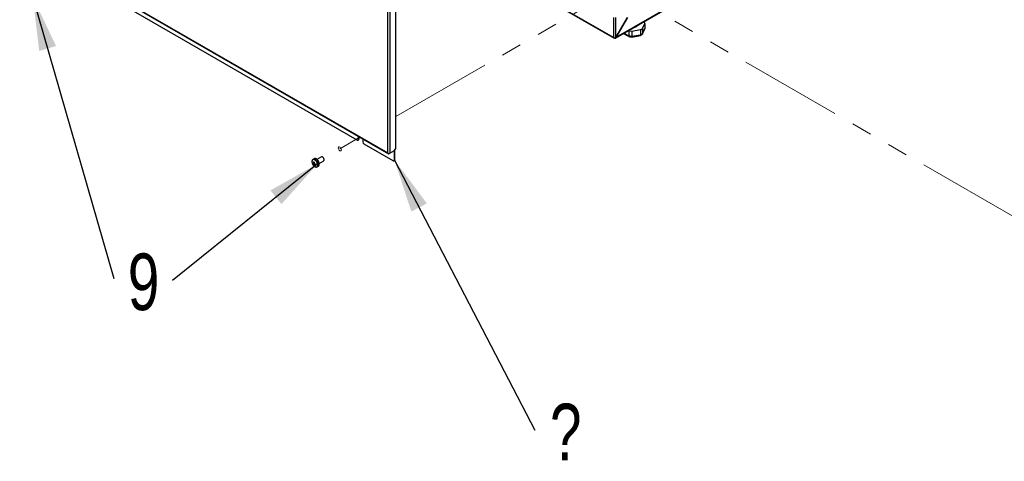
# Paper-space layout 'Sheet2' of a CAD drawing. Header units: millimetres. Extents: x 3 to 471, y 5 to 248.
# Tile 6 of 80: x 44 to 105, y 77 to 104. Entities that reach past the tile are written whole.
import ezdxf

# ---------------------------------------------------------------- set-up
doc = ezdxf.new("R2010")
doc.units = ezdxf.units.MM
doc.linetypes.add('PHANTOM', pattern=[12.7, 6.35, -1.27, 1.27, -1.27, 1.27, -1.27])
doc.layers.add('BOARDER', color=7, linetype='Continuous', lineweight=25)
doc.styles.add('SLDTEXTSTYLE1', font='TXT', dxfattribs={"width": 0.75})
doc.dimstyles.new('SLDDIMSTYLE0', dxfattribs={"dimtxt": 0.18, "dimasz": 3.302, "dimexe": 0, "dimexo": 0.0625, "dimgap": 0, "dimtad": 0, "dimtih": 1, "dimtoh": 1, "dimdec": 0, "dimrnd": 1e-09, "dimzin": 0, "dimdsep": 46, "dimtxsty": 'Standard', "dimsah": 1, "dimcen": 0.09, "dimadec": 0, "dimazin": 0, "dimtfac": 3.302, "dimtdec": 0, "dimtofl": 0, "dimtmove": 0, "dimatfit": 3, "dimfxl": 1, "dimfrac": 2, "dimtolj": 1, "dimtzin": 0, "dimarcsym": 0})

# ---------------------------------------------------------------- blocks, each defined once
blk = doc.blocks.new('SW_NOTE_0_6')
at = {"layer": 'BOARDER', "color": 0, "insert": (1.916, 1.626), "char_height": 3.5, "attachment_point": 2, "style": 'SLDTEXTSTYLE1'}
blk.add_mtext('?', dxfattribs=at)
blk = doc.blocks.new('SW_NOTE_0_12')
at = {"layer": 'BOARDER', "color": 0, "insert": (1.829, 1.537), "char_height": 3.5, "attachment_point": 2, "style": 'SLDTEXTSTYLE1'}
blk.add_mtext('9', dxfattribs=at)
blk = doc.blocks.new('SW_NOTE_0_13')
at = {"layer": 'BOARDER', "color": 0, "insert": (-1.796, 1.662), "char_height": 3.5, "attachment_point": 2, "style": 'SLDTEXTSTYLE1'}
blk.add_mtext('9', dxfattribs=at)

psp = doc.layouts.new('Sheet2')

# ---------------------------------------------------------------- linework, layer by layer
at = {"color": 7, "linetype": 'Continuous', "lineweight": 25}
for p, q in [((58.416, 115.975), (80.446, 103.258)), ((58.434, 115.935), (80.464, 103.217)), ((101.992, 115.624), (80.572, 103.258)), ((80.553, 103.217), (101.975, 115.583)), ((66.474, 96.14), (66.474, 109.708)), ((66.6, 109.7), (66.6, 96.108)), ((66.969, 96.412), (66.969, 109.457)), ((44.67, 108.697), (66.52, 96.083)), ((44.68, 108.722), (66.474, 96.14)), ((64.592, 96.927), (47.347, 106.882)), ((80.446, 103.258), (80.446, 104.51)), ((80.572, 103.258), (80.572, 104.51)), ((81.294, 104.51), (80.572, 103.258)), ((80.572, 103.258), (81.295, 104.51)), ((82.221, 103.825), (82.365, 104.134)), ((82.365, 104.134), (82.365, 103.818)), ((81.374, 103.691), (81.374, 103.378)), ((81.553, 103.666), (82.09, 103.749)), ((81.553, 103.666), (81.553, 103.35)), ((82.09, 103.749), (82.09, 103.433)), ((82.09, 103.433), (82.09, 103.431)), ((82.221, 103.825), (82.221, 103.509)), ((82.221, 103.507), (82.221, 103.509)), ((82.365, 103.818), (82.365, 103.817)), ((80.509, 103.243), (80.509, 103.221)), ((81.374, 103.378), (81.374, 103.376)), ((81.553, 103.348), (81.553, 103.35)), ((64.648, 96.921), (64.679, 96.939)), ((64.671, 96.972), (64.671, 97.151)), ((64.702, 96.99), (64.671, 96.972)), ((64.702, 97.133), (64.702, 96.99)), ((64.946, 96.992), (64.946, 96.813)), ((66.816, 95.643), (65.025, 96.677)), ((66.565, 96.088), (66.863, 96.26)), ((66.6, 96.108), (66.891, 96.276)), ((66.895, 95.688), (66.895, 96.242)), ((66.926, 95.707), (66.926, 96.26)), ((61.857, 95.725), (61.851, 95.721)), ((61.932, 95.768), (61.857, 95.725)), ((62.387, 95.887), (62.107, 95.725)), ((62.245, 95.484), (62.526, 95.646)), ((66.51, 96.092), (66.514, 96.095)), ((66.871, 95.638), (66.903, 95.656)), ((66.895, 95.688), (66.926, 95.707)), ((61.85, 95.47), (61.936, 95.493)), ((61.926, 95.364), (61.95, 95.396)), ((61.947, 95.406), (61.955, 95.411)), ((61.976, 95.43), (61.998, 95.458)), ((62.113, 95.264), (62.121, 95.268)), ((62.121, 95.268), (62.196, 95.311))]:
    psp.add_line(p, q, dxfattribs=at)
at = {"color": 7, "linetype": 'PHANTOM', "lineweight": 18}
for p, q in [((66.969, 98.371), (78.325, 104.927)), ((116.111, 85.86), (82.887, 105.039)), ((63.519, 96.379), (64.763, 97.098))]:
    psp.add_line(p, q, dxfattribs=at)
at = {"color": 8, "linetype": 'Continuous', "lineweight": 25}
psp.add_line((66.863, 96.26), (66.895, 96.242), dxfattribs=at)
at = {"color": 7, "linetype": 'PHANTOM', "lineweight": 18, "flags": 128}
psp.add_lwpolyline([(63.42, 96.436), (63.428, 96.475), (63.449, 96.5), (63.481, 96.506), (63.519, 96.493), (63.556, 96.463), (63.588, 96.42), (63.609, 96.37), (63.617, 96.323), (63.609, 96.284), (63.588, 96.259), (63.556, 96.253), (63.519, 96.266), (63.481, 96.296), (63.449, 96.339), (63.428, 96.388), (63.42, 96.436)], dxfattribs=at)
at = {"color": 8, "linetype": 'Continuous', "lineweight": 25, "flags": 128}
for points in [[(62.005, 95.267), (62.053, 95.257), (62.095, 95.266), (62.128, 95.293), (62.147, 95.335), (62.153, 95.39), (62.145, 95.453), (62.122, 95.519), (62.088, 95.582), (62.044, 95.638), (61.995, 95.681), (61.944, 95.709), (61.896, 95.719), (61.854, 95.71), (61.821, 95.683), (61.801, 95.641), (61.795, 95.586), (61.804, 95.523), (61.827, 95.457), (61.83, 95.449)], [(62.121, 95.268), (62.145, 95.288), (62.167, 95.328), (62.175, 95.381), (62.17, 95.443), (62.152, 95.508), (62.121, 95.572), (62.08, 95.631), (62.033, 95.68), (61.983, 95.715), (61.933, 95.734), (61.887, 95.736), (61.857, 95.725)]]:
    psp.add_lwpolyline(points, dxfattribs=at)
at = {"color": 7, "linetype": 'Continuous', "lineweight": 25, "flags": 128}
for points in [[(62.196, 95.311), (62.22, 95.331), (62.242, 95.372), (62.25, 95.424), (62.245, 95.486), (62.226, 95.551), (62.196, 95.616), (62.155, 95.675), (62.108, 95.723), (62.058, 95.759), (62.007, 95.778), (61.962, 95.779), (61.932, 95.768)], [(62.526, 95.646), (62.537, 95.655), (62.552, 95.686), (62.553, 95.73), (62.54, 95.779), (62.513, 95.826), (62.478, 95.864), (62.44, 95.888), (62.404, 95.893), (62.387, 95.887)]]:
    psp.add_lwpolyline(points, dxfattribs=at)
at = {"color": 7, "linetype": 'Continuous', "lineweight": 25}
for centre, radius, start, end in [((82.081, 104.065), 0.292, 13.64861, 36.14831), ((81.641, 104.827), 1.164, 256.74097, 265.67295), ((81.218, 107.291), 3.955, 274.85687, 282.72921), ((81.715, 104.194), 0.283, 279.79242, 320.2022), ((81.818, 104.372), 0.68, 293.59744, 306.39718), ((81.818, 104.054), 0.68, 293.6002, 306.39442), ((78.975, 105.204), 3.662, 332.42904, 337.77404), ((80.484, 103.251), 0.0388, 170.78596, 309.20329), ((81.641, 104.509), 1.164, 256.74289, 265.67103), ((64.623, 96.964), 0.0485, 230.79671, 9.21404), ((64.65, 96.983), 0.0533, 304.05635, 7.25583), ((65.117, 96.821), 0.171, 182.60548, 237.39452), ((66.875, 96.245), 0.0194, 350.78596, 129.20329), ((66.799, 96.42), 0.171, 302.60548, 357.39452), ((66.877, 96.264), 0.049, 355.81445, 39.15489), ((61.994, 95.719), 0.25, 232.84684, 243.62033), ((62.193, 95.543), 0.351, 183.6794, 191.92519), ((62.441, 95.531), 0.546, 175.1989, 182.37167), ((62.306, 96.598), 1.1, 248.13922, 250.35992), ((62.481, 95.516), 0.546, 175.1989, 182.37167), ((66.54, 96.118), 0.0391, 220.5328, 309.24817), ((66.537, 96.229), 0.136, 260.2289, 297.35717), ((66.847, 95.681), 0.0485, 230.79671, 9.21404), ((66.873, 95.7), 0.0533, 304.05635, 7.25583), ((62.156, 95.587), 0.354, 202.86133, 244.65847), ((62.001, 95.669), 0.25, 232.84684, 243.62033), ((61.903, 95.489), 0.0216, 111.9219, 161.23265), ((61.975, 95.488), 0.0957, 206.63446, 224.6968), ((62.262, 95.506), 0.365, 193.4387, 202.82831), ((62.04, 95.605), 0.266, 244.65777, 253.84137), ((61.867, 95.426), 0.0957, 26.63446, 44.6968), ((61.939, 95.426), 0.0216, 291.9219, 341.23265), ((62.302, 95.491), 0.365, 193.4387, 202.82831), ((62.102, 96.007), 0.558, 254.50086, 260.80045), ((62.108, 95.957), 0.558, 254.50086, 260.80045), ((62.89, 95.551), 0.883, 186.16461, 189.43998)]:
    psp.add_arc(centre, radius, start, end, dxfattribs=at)
at = {"color": 8, "linetype": 'Continuous', "lineweight": 25}
psp.add_arc((82.697, 106.116), 3.041, 238.23523, 244.21399, dxfattribs=at)
at = {"color": 7, "linetype": 'Continuous', "lineweight": 25}
for major_axis, ratio, start_param, end_param in [((-0.0652, 0.0983), 0.614359, 1.532728, 2.056327), ((-0.053, 0.106), 0.61436, 1.608771, 2.13237)]:
    psp.add_ellipse((66.537, 96.176), major_axis=major_axis, ratio=ratio, start_param=start_param, end_param=end_param, dxfattribs=at)
at = {"color": 7, "linetype": 'PHANTOM', "lineweight": 18}
psp.add_open_spline([(22.398, 98.873), (26.958, 126.079), (48.567, 134.177), (63.312, 138.822)], degree=3, dxfattribs=at)
at = {"color": 7, "linetype": 'Continuous', "lineweight": 25}
for points, knots in [([(81.066, 103.513), (81.073, 103.508), (81.139, 103.465), (81.25, 103.401), (81.353, 103.349), (81.397, 103.327)], [0, 0, 0, 0, 0.066763, 0.601093, 1, 1, 1, 1]), ([(82.09, 103.431), (82.09, 103.429), (82.09, 103.424), (82.09, 103.417), (82.089, 103.411), (82.088, 103.405), (82.087, 103.4), (82.086, 103.396), (82.084, 103.392), (82.082, 103.389), (82.079, 103.386), (82.076, 103.385), (82.074, 103.384), (82.073, 103.384)], [0, 0, 0, 0, 0.089792, 0.180217, 0.272632, 0.365728, 0.455518, 0.545923, 0.638249, 0.731231, 0.822137, 0.913657, 1, 1, 1, 1]), ([(82.076, 103.385), (82.089, 103.391), (82.134, 103.412), (82.173, 103.439), (82.2, 103.458)], [0, 0, 0, 0, 0.2928139, 1, 1, 1, 1]), ([(82.221, 103.507), (82.221, 103.505), (82.221, 103.499), (82.219, 103.492), (82.217, 103.485), (82.215, 103.478), (82.211, 103.472), (82.207, 103.466), (82.203, 103.461), (82.198, 103.456), (82.195, 103.454), (82.194, 103.453)], [0, 0, 0, 0, 0.112877, 0.2265506, 0.3427245, 0.4597563, 0.5726307, 0.6862781, 0.8023409, 0.9192285, 1, 1, 1, 1]), ([(82.211, 103.472), (82.223, 103.494), (82.256, 103.558), (82.306, 103.664), (82.344, 103.755), (82.361, 103.795)], [0, 0, 0, 0, 0.226559, 0.665267, 1, 1, 1, 1]), ([(82.365, 103.817), (82.365, 103.814), (82.365, 103.81), (82.363, 103.802), (82.362, 103.796), (82.36, 103.792), (82.36, 103.791)], [0, 0, 0, 0, 0.272466, 0.546855, 0.827279, 1, 1, 1, 1]), ([(81.374, 103.376), (81.375, 103.371), (81.375, 103.361), (81.379, 103.349), (81.384, 103.338), (81.39, 103.331), (81.396, 103.326), (81.401, 103.325), (81.403, 103.325)], [0, 0, 0, 0, 0.176891, 0.358972, 0.535845, 0.717733, 0.896799, 1, 1, 1, 1]), ([(81.403, 103.325), (81.417, 103.322), (81.464, 103.311), (81.513, 103.306), (81.547, 103.303)], [0, 0, 0, 0, 0.3142506, 1, 1, 1, 1]), ([(81.547, 103.302), (81.583, 103.306), (81.699, 103.317), (81.875, 103.342), (82.014, 103.372), (82.073, 103.384)], [0, 0, 0, 0, 0.209287, 0.66153, 1, 1, 1, 1]), ([(81.553, 103.348), (81.553, 103.346), (81.553, 103.341), (81.552, 103.334), (81.552, 103.328), (81.551, 103.322), (81.551, 103.317), (81.55, 103.313), (81.55, 103.309), (81.549, 103.306), (81.548, 103.304), (81.548, 103.303), (81.547, 103.302), (81.547, 103.302), (81.547, 103.302)], [0, 0, 0, 0, 0.087008, 0.174629, 0.264178, 0.354388, 0.441394, 0.528995, 0.618459, 0.708558, 0.796645, 0.885327, 0.975865, 1, 1, 1, 1]), ([(61.851, 95.719), (61.843, 95.713), (61.823, 95.699), (61.804, 95.661), (61.793, 95.612), (61.796, 95.554), (61.809, 95.498), (61.825, 95.464), (61.831, 95.449)], [0, 0, 0, 0, 0.124483, 0.301574, 0.48457, 0.675121, 0.868085, 1, 1, 1, 1]), ([(61.936, 95.522), (61.922, 95.515), (61.905, 95.507), (61.887, 95.498), (61.883, 95.495)], [0, 0, 0, 0, 0.749228, 1, 1, 1, 1]), ([(61.895, 95.509), (61.899, 95.51), (61.914, 95.517), (61.929, 95.524), (61.939, 95.529)], [0, 0, 0, 0, 0.283245, 1, 1, 1, 1]), ([(61.89, 95.445), (61.894, 95.448), (61.915, 95.458), (61.935, 95.468), (61.951, 95.477)], [0, 0, 0, 0, 0.215205, 1, 1, 1, 1]), ([(61.971, 95.465), (61.954, 95.453), (61.932, 95.438), (61.911, 95.424), (61.907, 95.421)], [0, 0, 0, 0, 0.8104575, 1, 1, 1, 1]), ([(62.013, 95.454), (61.999, 95.445), (61.981, 95.433), (61.963, 95.421), (61.959, 95.419)], [0, 0, 0, 0, 0.788616, 1, 1, 1, 1]), ([(62.009, 95.264), (62.018, 95.261), (62.043, 95.253), (62.08, 95.251), (62.102, 95.261), (62.111, 95.265)], [0, 0, 0, 0, 0.2498906, 0.7181181, 1, 1, 1, 1])]:
    psp.add_open_spline(points, degree=3, knots=knots, dxfattribs=at)
for points in [[(80.446, 103.258), (80.455, 103.253), (80.473, 103.245), (80.509, 103.242), (80.544, 103.245), (80.562, 103.254), (80.572, 103.258)], [(80.509, 103.221), (80.517, 103.218), (80.534, 103.21), (80.555, 103.215), (80.569, 103.231), (80.571, 103.249), (80.572, 103.258)]]:
    psp.add_open_spline(points, degree=3, dxfattribs=at)

# ---------------------------------------------------------------- block references
at = {"layer": 'BOARDER'}
for name, p in [('SW_NOTE_0_12', (49.562, 88.375)), ('SW_NOTE_0_13', (53.188, 88.25)), ('SW_NOTE_0_6', (75.562, 79))]:
    psp.add_blockref(name, p, dxfattribs=at)

# ---------------------------------------------------------------- leaders
for points in [[(44.549, 105.756), (49.562, 88.375)], [(66.895, 95.688), (75.562, 79)], [(62.144, 95.457), (53.188, 88.25)]]:
    psp.add_leader(points, dimstyle='SLDDIMSTYLE0', dxfattribs=at)

doc.saveas('drawing.dxf')
